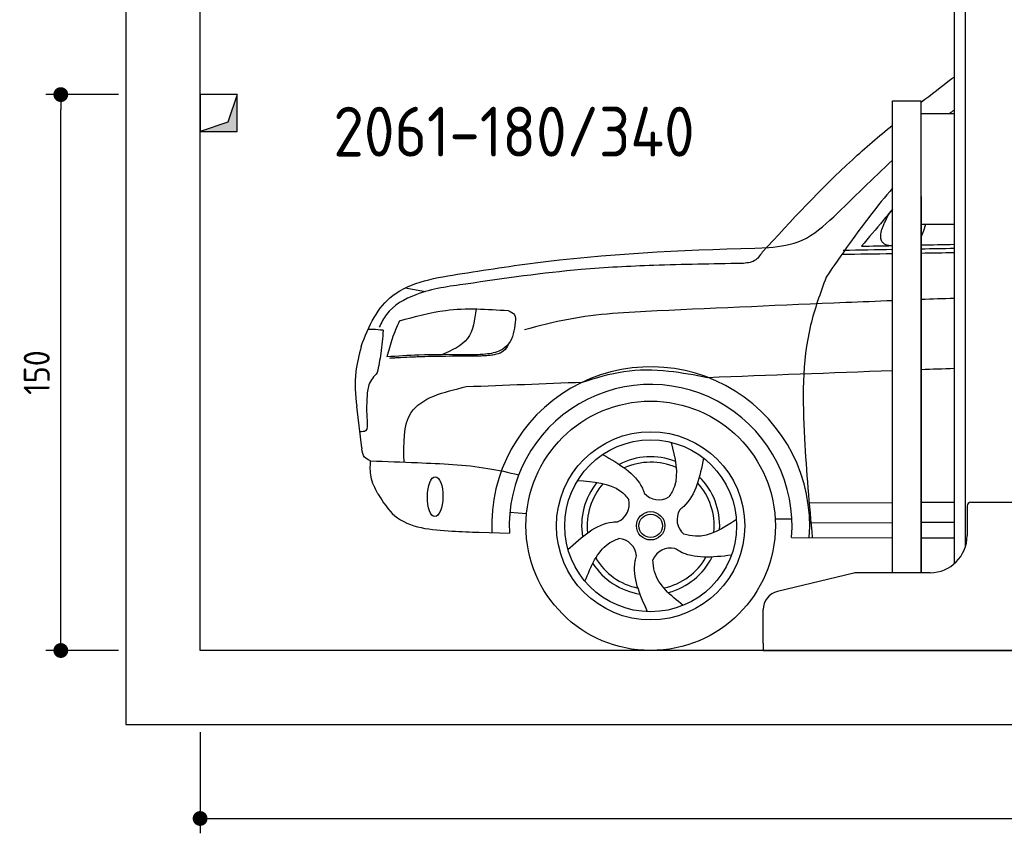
# Model space of a CAD drawing. Header units: millimetres. Extents: x -287 to 6264, y -493 to 3898.
# Tile 1 of 3: x -287 to 2369, y -493 to 1702. Entities that reach past the tile are written whole.
import ezdxf

# ---------------------------------------------------------------- set-up
doc = ezdxf.new("R2010")
doc.units = ezdxf.units.MM
for name, color, linetype in [('4', 3, 'Continuous'), ('5', 3, 'Continuous'), ('breakthrough', 1, 'Continuous'), ('Car', 10, 'Continuous')]:
    doc.layers.add(name, color=color, linetype=linetype)
doc.styles.get("Standard").update_dxf_attribs({"font": 'ISOCP.SHX'})
doc.dimstyles.new('GEN-ISO$0', dxfattribs={"dimscale": 20, "dimtxt": 3.5, "dimasz": 2, "dimexe": 2, "dimexo": 1, "dimgap": 1.5, "dimtad": 1, "dimdec": 1, "dimlfac": 0.1, "dimdsep": 46, "dimtxsty": 'Standard', "dimblk": 'PUNKT', "dimcen": 2, "dimclrd": 256, "dimclre": 256, "dimclrt": 2, "dimadec": 0, "dimazin": 0, "dimtp": 0.1, "dimtm": 0.1, "dimtfac": 0.71, "dimtdec": 1, "dimtmove": 2, "dimatfit": 3, "dimldrblk": 'PUNKT', "dimfxl": 0, "dimtolj": 1, "dimarcsym": 0})

# ---------------------------------------------------------------- blocks, each defined once
blk = doc.blocks.new('PUNKT')
at = {"layer": '4', "color": 0, "linetype": 'ByBlock'}
blk.add_line((-0.5, 0), (-1, 0), dxfattribs=at)
at = {"layer": '4', "color": 0, "linetype": 'ByBlock', "const_width": 0.5}
blk.add_lwpolyline([(-0.25, 0, 1), (0.25, 0, 1)], format="xyb", close=True, dxfattribs=at)
blk = doc.blocks.new('*D11')
at = {"layer": '5', "lineweight": -2}
for p, q in [((200, -220), (200, -493.3)), ((5400, -220), (5400, -493.3)), ((240, -453.3), (5360, -453.3))]:
    blk.add_line(p, q, dxfattribs=at)
at = {"layer": 'DEFPOINTS', "color": 0}
for p in [(200, -200), (5400, -200), (5400, -453.3)]:
    blk.add_point(p, dxfattribs=at)
at = {"layer": '5', "lineweight": -2, "xscale": 40, "yscale": 40, "zscale": 40, "rotation": 180}
blk.add_blockref('PUNKT', (200, -453.3), dxfattribs=at)
at = {"layer": '5', "lineweight": -2, "xscale": 40, "yscale": 40, "zscale": 40}
blk.add_blockref('PUNKT', (5400, -453.3), dxfattribs=at)
at = {"layer": '5', "color": 2, "insert": (2800, -388.3), "char_height": 70, "attachment_point": 5}
blk.add_mtext('\\A1;520', dxfattribs=at)
blk = doc.blocks.new('*D3')
at = {"layer": '5', "lineweight": -2}
for p, q in [((-20, 1500), (-215.7, 1500)), ((-175.7, 40), (-175.7, 1460)), ((-20, 0), (-215.7, 0))]:
    blk.add_line(p, q, dxfattribs=at)
at = {"layer": 'DEFPOINTS', "color": 0}
for p in [(-175.7, 1500), (0, 1500), (0, 0)]:
    blk.add_point(p, dxfattribs=at)
at = {"layer": '5', "lineweight": -2, "xscale": 40, "yscale": 40, "zscale": 40}
for p, rotation in [((-175.7, 1500), 90), ((-175.7, 0), 270)]:
    blk.add_blockref('PUNKT', p, dxfattribs=dict(at, rotation=rotation))
at = {"layer": '5', "color": 2, "insert": (-240.7, 750), "char_height": 70, "attachment_point": 5, "rotation": 90}
blk.add_mtext('\\A1;150', dxfattribs=at)

msp = doc.modelspace()

# ---------------------------------------------------------------- linework, layer by layer
for p, q in [((2264.07, 3110), (2264.07, 278.78)), ((2234.07, 1810), (2234.07, 234.01)), ((2068.07, 210), (2068.07, 1483)), ((2068.07, 1483), (2145.07, 1483)), ((2145.07, 210), (2145.07, 1483)), ((2145.07, 1449.04), (2234.07, 1449.04)), ((2145.07, 1225), (2145.07, 210)), ((2145.07, 1150), (2234.07, 1150)), ((2279.07, 400), (2459.07, 400)), ((2269.07, 390), (2269.07, 310)), ((1963.32, 208.62), (1757.4, 159.2)), ((2169.07, 210), (1974.98, 210)), ((1719.07, 20), (1719.07, 110.58)), ((1719.07, 20), (1719.07, 0)), ((1719.07, 0), (1994.07, 0)), ((1994.07, 0), (3024.07, 0))]:
    msp.add_line(p, q)
msp.add_lwpolyline([(5600, 0), (5600, 3600), (0, 3600), (0, -200), (5600, -200), (5698.53, -200), (5718.66, -152.06), (5691.11, -84.27), (5726.08, -50.37), (5711.24, 0), (200, 0), (200, 3400), (5400, 3400), (5400, 0)])
for centre, radius, start, end in [((2279.07, 390), 10, 90, 180), ((2169.07, 310), 100, 270, 0), ((1974.98, 160), 50, 90, 103.49573), ((1769.07, 110.58), 50, 103.49573, 180)]:
    msp.add_arc(centre, radius, start, end)
at = {"layer": 'breakthrough'}
for p, q in [((300, 1500), (274.52, 1425.48)), ((300, 1500), (274.52, 1425.48)), ((274.52, 1425.48), (200, 1400))]:
    msp.add_line(p, q, dxfattribs=at)
msp.add_lwpolyline([(200, 1400), (300, 1400), (300, 1500), (200, 1500)], close=True, dxfattribs=at)
msp.add_lwpolyline([(200, 1400), (300, 1400), (300, 1500), (200, 1500)], close=True, dxfattribs=at)
for points in [[(300, 1400), (300, 1500), (274.52, 1425.48)], [(300, 1400), (300, 1500), (274.52, 1425.48)], [(200, 1400), (300, 1400), (274.52, 1425.48)]]:
    msp.add_solid(points, dxfattribs=at)
at = {"layer": 'Car'}
for p, q in [((752.99, 978.46), (807.6, 968.39)), ((636.09, 547.19), (622.63, 658.31)), ((1843.04, 398.34), (2068.07, 399.71)), ((2145.07, 400.17), (2234.07, 400.71)), ((1035.65, 372.94), (1080.65, 370.09)), ((1751.22, 355.55), (1796.41, 355.2)), ((1844.29, 344.88), (2068.07, 345.82)), ((2145.07, 346.14), (2234.07, 346.51)), ((952.7, 319.08), (1034.41, 316.94)), ((1795.57, 304.97), (2068.07, 304.47)), ((2145.07, 304.32), (2234.07, 304.16))]:
    msp.add_line(p, q, dxfattribs=at)
for centre, radius in [((1415.37, 336.45), 336.4), ((1415.37, 336.45), 254), ((1415.39, 336.48), 231.91), ((1415.39, 336.48), 38.18), ((1415.39, 336.48), 31.57)]:
    msp.add_circle(centre, radius, dxfattribs=at)
for centre, radius, start, end in [((1415.37, 336.45), 429.01, 355.78001, 182.28924), ((1415.39, 336.48), 381.48, 355.26335, 182.93572), ((1415.39, 336.48), 186.23, 69.03526, 117.17302), ((1415.39, 336.48), 171.52, 66.36219, 114.50791), ((1415.39, 336.48), 186.23, 141.03458, 189.16313), ((1415.39, 336.48), 171.52, 354.34898, 42.50218), ((1415.39, 336.48), 186.23, 357.02322, 45.16834), ((1415.39, 336.48), 171.52, 138.36246, 186.49767), ((1305.54, 395.35), 52.29, 293.4441, 13.20291), ((1437.44, 459.14), 52.29, 221.4441, 301.20291), ((1538.87, 353.41), 52.29, 149.4441, 229.20291), ((1325.45, 250.2), 52.29, 5.4441, 85.20291), ((1469.65, 224.27), 52.29, 77.4441, 157.20291), ((1415.39, 336.48), 171.52, 210.34942, 258.48561), ((1415.39, 336.48), 171.52, 282.34109, 330.48839), ((1415.39, 336.48), 186.23, 285.01511, 333.15554), ((1415.39, 336.48), 186.23, 213.02213, 261.15233)]:
    msp.add_arc(centre, radius, start, end, dxfattribs=at)
msp.add_ellipse((834, 415.08), major_axis=(-0.64, -53.81), ratio=0.3890204, dxfattribs=at)
for points, degree in [([(2145.07, 1479.22), (2172.48, 1500.65), (2200.08, 1521.89), (2227.67, 1543.12)], 3), ([(2227.67, 1543.12), (2229.8, 1544.53), (2231.93, 1545.93), (2234.07, 1547.33)], 3), ([(2221.23, 1449.04), (2225.5, 1452.14), (2229.78, 1455.23), (2234.07, 1458.31)], 3), ([(2051.6, 1164.64), (2057.07, 1178.71), (2068.07, 1188.82)], 2), ([(2068.07, 1091.53), (2013.29, 1092.83), (2051.6, 1164.64)], 2), ([(2145.07, 1115.46), (2153.08, 1132.98), (2157.32, 1150)], 2), ([(1983.92, 1090.83), (2011.97, 1091.42), (2040.02, 1092), (2068.07, 1092.59)], 3), ([(2145.07, 1094.19), (2174.73, 1094.8), (2204.4, 1095.41), (2234.07, 1096.01)], 3), ([(1931.2, 1069.07), (1976.82, 1069.82), (2022.44, 1070.58), (2068.07, 1071.32)], 3), ([(1934.97, 1080.27), (1979.33, 1081.08), (2023.7, 1081.88), (2068.07, 1082.67)], 3), ([(2145.07, 1084.03), (2174.73, 1084.55), (2204.4, 1085.06), (2234.07, 1085.56)], 3), ([(2145.07, 1072.56), (2174.73, 1073.03), (2204.4, 1073.49), (2234.07, 1073.94)], 3), ([(2234.07, 950.16), (2204.4, 949.06), (2174.73, 947.93), (2145.07, 946.79)], 3), ([(1568.82, 737.08), (1735.22, 743.38), (1901.64, 749.6), (2068.07, 755.68)], 3), ([(2145.07, 758.48), (2174.73, 759.55), (2204.4, 760.62), (2234.07, 761.69)], 3), ([(917.96, 712.16), (1022.59, 716.19), (1127.22, 720.22), (1231.85, 724.23)], 3), ([(636.09, 547.19), (636.25, 546.15), (636.4, 545.11), (636.56, 544.08)], 3), ([(1103.65, 462.94), (1103.66, 462.94), (1103.67, 462.93), (1103.67, 462.93)], 3)]:
    msp.add_open_spline(points, degree=degree, dxfattribs=at)
for points, knots in [([(1716.58, 1074.62), (1795.33, 1160.35), (1906.46, 1281.33), (2031.08, 1387.58), (2068.07, 1417.81)], [0, 0, 0, 0, 348.5043681, 491.8024558, 491.8024558, 491.8024558, 491.8024558]), ([(1734.03, 1087.04), (1765.18, 1091.04), (1832.24, 1099.64), (1938.51, 1196.48), (2014.9, 1273.66), (2068.07, 1322.93)], [0, 0, 0, 0, 92.0884959, 198.2444309, 417.2873645, 417.2873645, 417.2873645, 417.2873645]), ([(2068.07, 1247.38), (2026.7, 1200.17), (1966.1, 1120.28), (1909.64, 1038.01), (1888.71, 1007.52)], [365.9300936, 365.9300936, 365.9300936, 365.9300936, 554.4063227, 665.4211075, 665.4211075, 665.4211075, 665.4211075]), ([(2068.07, 1191.52), (2059.55, 1181.12), (2031.81, 1147.32), (2003.52, 1113.94), (1983.92, 1090.83)], [275.0467514, 275.0467514, 275.0467514, 275.0467514, 315.3745081, 406.2819985, 406.2819985, 406.2819985, 406.2819985]), ([(907.27, 1017.32), (982.27, 1028.93), (1255.91, 1071.3), (1532.85, 1081.22), (1734.03, 1087.04)], [0, 0, 0, 0, 227.5687227, 830.2991199, 830.2991199, 830.2991199, 830.2991199]), ([(634.48, 820.62), (654.6, 876.23), (708.5, 985.96), (837.36, 1006.29), (907.27, 1017.32)], [67.5615512, 67.5615512, 67.5615512, 67.5615512, 233.5736576, 430.399521, 430.399521, 430.399521, 430.399521]), ([(2068.07, 943.78), (2025.86, 942.11), (1814.08, 933.52), (1602.38, 924.04), (1432.86, 916.45)], [2717.2106019, 2717.2106019, 2717.2106019, 2717.2106019, 2843.9127957, 3352.9930837, 3352.9930837, 3352.9930837, 3352.9930837]), ([(634.48, 820.62), (628.58, 797.7), (614.85, 744.38), (619.04, 689.63), (622.63, 658.31)], [0, 0, 0, 0, 70.4891236, 164.0383853, 164.0383853, 164.0383853, 164.0383853]), ([(1470.68, 561.69), (1481.11, 519.95), (1494.46, 466.53), (1470.8, 423.52), (1464.53, 414.42)], [0, 0, 0, 0, 119.1791326, 152.5469721, 152.5469721, 152.5469721, 152.5469721]), ([(659.84, 511.82), (702.05, 510.18), (807.7, 506.08), (942.42, 500.74), (1032.02, 480.72), (1059.53, 474.02)], [0, 0, 0, 0, 126.8428352, 317.4538295, 402.2892219, 402.2892219, 402.2892219, 402.2892219]), ([(1285.76, 528.8), (1329.95, 503.6), (1378.7, 475.8), (1396.77, 429.04), (1398.25, 424.54)], [0, 0, 0, 0, 140.8622067, 155.3882995, 155.3882995, 155.3882995, 155.3882995]), ([(1558.24, 519.16), (1547.93, 469.34), (1536.55, 414.36), (1497.64, 382.73), (1493.8, 379.92)], [0, 0, 0, 0, 140.8622067, 155.4442611, 155.4442611, 155.4442611, 155.4442611]), ([(1218.24, 458.67), (1261.16, 455.69), (1316.13, 451.87), (1349.73, 416.04), (1356.46, 407.24)], [0, 0, 0, 0, 119.1791326, 152.6274313, 152.6274313, 152.6274313, 152.6274313]), ([(1192.38, 272.63), (1230.01, 306.87), (1271.53, 344.66), (1321.6, 347.38), (1326.36, 347.39)], [0, 0, 0, 0, 140.8622067, 155.4424607, 155.4424607, 155.4424607, 155.4424607]), ([(1238.22, 186.75), (1254.32, 226.65), (1274.93, 277.74), (1319.39, 298.62), (1329.83, 302.3)], [0, 0, 0, 0, 119.1791326, 152.6166337, 152.6166337, 152.6166337, 152.6166337]), ([(1633.28, 257.03), (1582.71, 251.44), (1526.88, 245.27), (1484.75, 272.54), (1480.87, 275.34)], [0, 0, 0, 0, 140.8622067, 155.5326195, 155.5326195, 155.5326195, 155.5326195]), ([(1407.17, 104.66), (1386.23, 151.03), (1363.1, 202.22), (1376.02, 250.71), (1377.49, 255.27)], [0, 0, 0, 0, 140.8622067, 155.5316538, 155.5316538, 155.5316538, 155.5316538])]:
    msp.add_open_spline(points, degree=3, knots=knots, dxfattribs=at)
for points in [[(1716.58, 1074.62), (1695.71, 1052.03), (1661.21, 1044.31)], [(1661.21, 1044.31), (1423.25, 1038.94), (1228.19, 1027.81), (917.24, 988.81)], [(917.24, 988.81), (782.28, 960.01), (702.7, 906.8), (683.29, 872.92)], [(1888.71, 1007.52), (1846.8, 877.47), (1830.41, 572.17), (1851.31, 304.87)], [(737.62, 889.59), (862.54, 917.83), (1030.68, 917.27)], [(944.35, 921.59), (921.63, 842.32), (852, 798.25)], [(1030.68, 917.27), (1048.33, 905.4), (1050.06, 886.18)], [(1432.86, 916.45), (1193.69, 893.58), (1074.91, 865.25)], [(737.62, 889.59), (718.14, 841.29), (703.69, 792.34)], [(1050.06, 886.18), (1032.05, 827.18), (1010.94, 809.99), (969.79, 799.5), (912.3, 798.06)], [(693.82, 864.25), (666.53, 866.13), (653.03, 866.5)], [(693.82, 864.25), (687.6, 801.6), (677.92, 749.91)], [(1032.02, 827.13), (1017.94, 807.32), (999.49, 799.42), (986.72, 796.69), (969.6, 795.2), (954.7, 794.45)], [(912.3, 798.06), (790.49, 797.16), (703.69, 792.34)], [(732.14, 789.64), (721.46, 788.97), (710.84, 788.26)], [(954.7, 794.45), (882.02, 793.82), (805.86, 792.85), (766.03, 791.16), (732.14, 789.64)], [(677.92, 749.91), (655.5, 717), (650.02, 681.08)], [(1231.85, 724.23), (1342.85, 752.84), (1464.64, 753.95), (1568.82, 737.08)], [(650.02, 681.08), (650.36, 620.57), (646.46, 592.88), (630.89, 590.08)], [(659.84, 511.82), (643.51, 521.8), (636.56, 544.08)], [(679.53, 422.62), (661.14, 468.41), (659.84, 511.82)], [(679.53, 422.62), (725.22, 363.7), (879.23, 322.21), (952.7, 319.08)], [(1646.68, 353.45), (1536.32, 308.45), (1504.7, 313.83)], [(1503.01, 121.72), (1426.11, 212.77), (1421.45, 244.53)]]:
    msp.add_spline(points, degree=3, dxfattribs=at)
at = {"layer": 'Car', "end_tangent": (0.9999994, -0.0010501)}
msp.add_spline([(750.56, 508.29), (769.18, 641.85), (917.96, 712.16)], degree=3, dxfattribs=at)

# ---------------------------------------------------------------- texts
msp.add_text('2061-180/340', height=134.4).set_placement((559.31, 1332.82))

# ---------------------------------------------------------------- dimensions: what is measured, and where the dimension line sits
at = {"layer": '5'}
dim = msp.add_linear_dim(base=(-175.68, 1500), p1=(0, 0), p2=(0, 1500), angle=90, dimstyle='GEN-ISO$0', override={"dimlfac": 0.1}, dxfattribs=at)
dim.commit()
dim.dimension.update_dxf_attribs({"geometry": '*D3', "text_midpoint": (-240.68, 750)})
dim = msp.add_linear_dim(base=(5400, -453.28), p1=(200, -200), p2=(5400, -200), dimstyle='GEN-ISO$0', override={"dimlfac": 0.1}, dxfattribs=at)
dim.commit()
dim.dimension.update_dxf_attribs({"geometry": '*D11', "text_midpoint": (2800, -388.27)})

doc.saveas('drawing.dxf')
